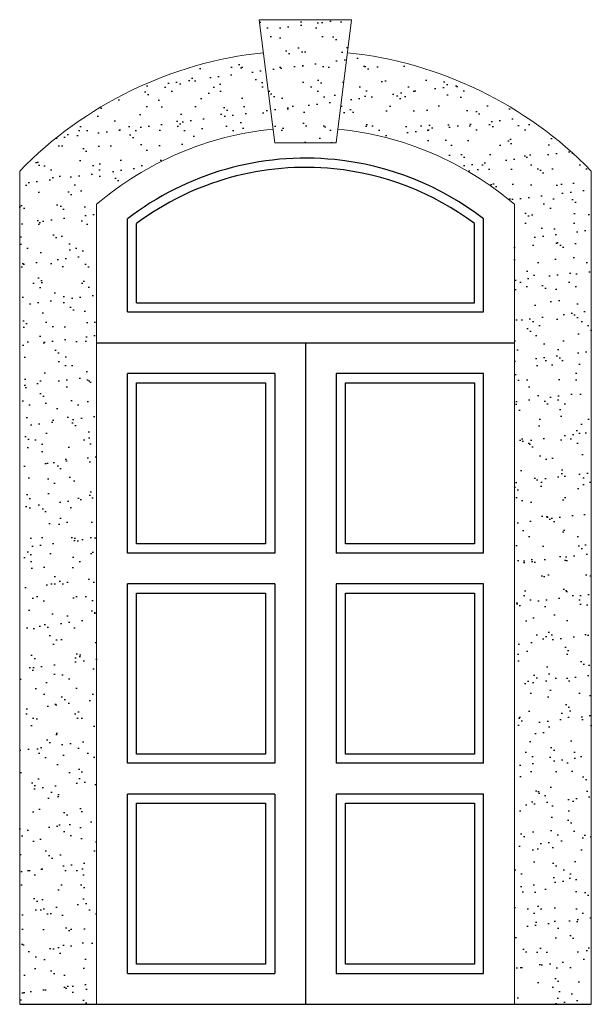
# Model space of a CAD drawing. Header units: millimetres. Extents: x 247.13 to 248.99, y 106.84 to 110.04.
import ezdxf

# ---------------------------------------------------------------- set-up
doc = ezdxf.new("R2010")
doc.units = ezdxf.units.MM
pattern_1 = [(37.5, (30.23335, -58.20161), (-0.003200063, 0.097882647), [0, -0.077216, 0, -0.08636, 0, -0.08255]), (7.5, (30.23335, -58.20161), (0.089904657, 0.14336502), [0, -0.041656, 0, -0.069596, 0, -0.02667]), (327.5, (30.17087, -58.20161), (0.158198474, 0.000287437), [0, -0.0254, 0, -0.09144, 0, -0.11938]), (317.5, (30.17087, -58.20161), (0.15271129, 0.044585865), [0, -0.0127, 0, -0.059944, 0, -0.06858])]

msp = doc.modelspace()

# ---------------------------------------------------------------- hatches: boundary and pattern name
h = msp.add_hatch()
h.set_pattern_fill('AR-SAND', color=256, scale=0.002, style=0)
h.set_pattern_definition(pattern_1)
h.paths.add_polyline_path([(248.2123, 110.0443), (247.9123, 110.0443), (247.9623, 109.6443), (248.1623, 109.6443)])
h = msp.add_hatch()
h.set_pattern_fill('AR-SAND', color=256, scale=0.002, style=0)
h.set_pattern_definition(pattern_1)
h.paths.add_polyline_path([(247.9257, 109.937, 0.175016), (247.1335, 109.5523), (247.1335, 108.9943), (247.3835, 108.9943), (247.3835, 109.4443, -0.152341), (247.9567, 109.6889)])
h.paths.add_polyline_path([(247.3835, 108.9943), (247.1335, 108.9943), (247.1335, 106.8443), (247.3835, 106.8443)])
h.paths.add_polyline_path([(248.1989, 109.937), (248.1679, 109.6889, -0.152341), (248.7411, 109.4443), (248.7411, 108.9943), (248.9911, 108.9943), (248.9911, 109.5523, 0.175016)])
h.paths.add_polyline_path([(248.9911, 108.9943), (248.7411, 108.9943), (248.7411, 106.8443), (248.9911, 106.8443)])

# ---------------------------------------------------------------- linework, layer by layer
at = {"lineweight": 15}
for p, q in [((247.9123, 110.0443), (248.2123, 110.0443)), ((247.9623, 109.6443), (247.9123, 110.0443)), ((248.1623, 109.6443), (248.2123, 110.0443)), ((247.9623, 109.6443), (248.1623, 109.6443)), ((247.1335, 106.8443), (247.1335, 109.5523)), ((248.9911, 106.8443), (248.9911, 109.5523)), ((247.3835, 106.8443), (247.3835, 109.4443)), ((248.7411, 106.8443), (248.7411, 109.4443))]:
    msp.add_line(p, q, dxfattribs=at)
for p, q in [((247.4835, 109.0943), (247.4835, 109.3967)), ((247.5135, 109.1243), (247.5135, 109.3818)), ((248.6111, 109.1243), (248.6111, 109.3818)), ((248.6411, 109.0943), (248.6411, 109.3967)), ((247.5135, 109.1243), (248.6111, 109.1243)), ((247.4835, 109.0943), (248.6411, 109.0943)), ((247.3835, 108.9943), (248.7411, 108.9943)), ((248.0623, 108.9943), (248.0623, 106.8443)), ((247.4835, 108.311), (247.4835, 108.8943)), ((247.9623, 108.8943), (247.4835, 108.8943)), ((247.9623, 108.8943), (247.9623, 108.311)), ((248.6411, 108.8943), (248.1623, 108.8943)), ((248.1623, 108.8943), (248.1623, 108.311)), ((248.6411, 108.311), (248.6411, 108.8943)), ((247.9623, 108.311), (247.4835, 108.311)), ((248.6411, 108.311), (248.1623, 108.311)), ((247.4835, 107.6277), (247.4835, 108.211)), ((247.9623, 108.211), (247.4835, 108.211)), ((247.9623, 108.211), (247.9623, 107.6277)), ((248.1623, 108.211), (248.1623, 107.6277)), ((248.6411, 108.211), (248.1623, 108.211)), ((248.6411, 107.6277), (248.6411, 108.211)), ((247.9623, 107.6277), (247.4835, 107.6277)), ((248.6411, 107.6277), (248.1623, 107.6277)), ((247.4835, 106.9443), (247.4835, 107.5277)), ((247.9623, 107.5277), (247.4835, 107.5277)), ((247.9623, 107.5277), (247.9623, 106.9443)), ((248.1623, 107.5277), (248.1623, 106.9443)), ((248.6411, 107.5277), (248.1623, 107.5277)), ((248.6411, 106.9443), (248.6411, 107.5277)), ((247.4835, 106.9443), (247.9623, 106.9443)), ((248.1623, 106.9443), (248.6411, 106.9443)), ((247.1335, 106.8443), (248.9911, 106.8443))]:
    msp.add_line(p, q)
for points in [[(247.5135, 108.8643), (247.9323, 108.8643), (247.9323, 108.341), (247.5135, 108.341)], [(248.1923, 108.8643), (248.6111, 108.8643), (248.6111, 108.341), (248.1923, 108.341)], [(247.5135, 108.181), (247.9323, 108.181), (247.9323, 107.6577), (247.5135, 107.6577)], [(248.1923, 108.181), (248.6111, 108.181), (248.6111, 107.6577), (248.1923, 107.6577)], [(247.5135, 107.4977), (247.9323, 107.4977), (247.9323, 106.9743), (247.5135, 106.9743)], [(248.1923, 107.4977), (248.6111, 107.4977), (248.6111, 106.9743), (248.1923, 106.9743)]]:
    msp.add_lwpolyline(points, close=True)
for radius, start, end in [(1.2965, 96.0479, 135.7565), (1.2965, 44.2435, 83.9521), (1.0465, 95.7905, 130.4381), (1.0465, 49.5619, 84.2095)]:
    msp.add_arc((248.0623, 108.6478), radius, start, end, dxfattribs=at)
for radius, start, end in [(0.9465, 84.2095, 127.6982), (0.9465, 52.3018, 84.2095), (0.9165, 84.2095, 126.783), (0.9165, 53.217, 84.2095)]:
    msp.add_arc((248.0623, 108.6478), radius, start, end)

doc.saveas('drawing.dxf')
